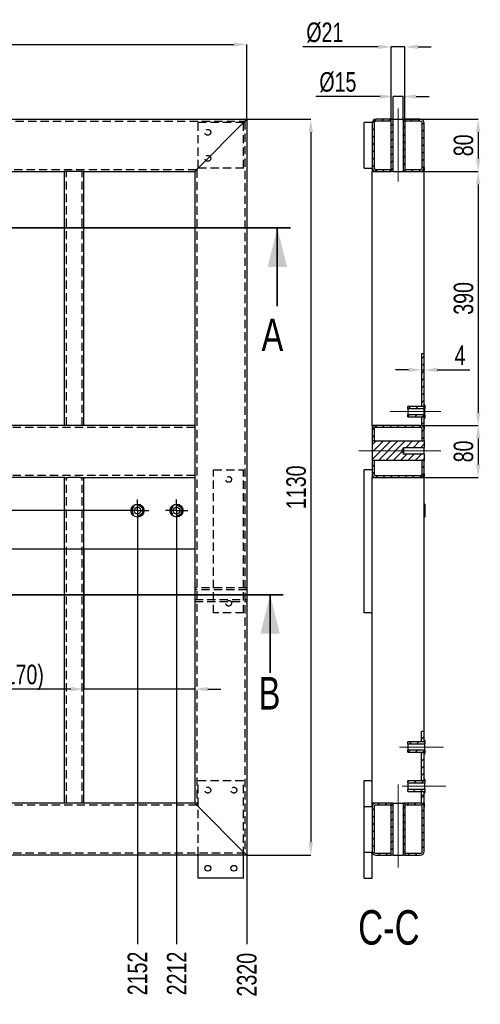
# Model space of a CAD drawing. Header units: millimetres. Extents: x 5 to 592, y 5 to 415.
# Tile 8 of 16: x 255 to 326, y 163 to 314. Entities that reach past the tile are written whole.
import ezdxf

# ---------------------------------------------------------------- set-up
doc = ezdxf.new("R2010")
doc.units = ezdxf.units.MM
doc.header["$PDSIZE"] = -1
doc.linetypes.add('CENTERX2', pattern=[20.32, 12.7, -2.54, 2.54, -2.54])
doc.linetypes.add('HIDDEN', pattern=[1.905, 1.27, -0.635])
for name, color, linetype in [('COTES', 1, 'Continuous'), ('NOTES', 6, 'Continuous'), ('TRAIT-FINS', 9, 'Continuous'), ('TRAIT-MIXTES', 3, 'CENTERX2'), ('TRAIT-TIRET', 2, 'HIDDEN')]:
    doc.layers.add(name, color=color, linetype=linetype)
doc.layers.add('TRAIT-FORT', color=4, linetype='Continuous', lineweight=25)
doc.styles.add('SLDTEXTSTYLE0', font='TXT', dxfattribs={"width": 0.75})
doc.dimstyles.new('SLDDIMSTYLE1', dxfattribs={"dimtxt": 3, "dimasz": 2, "dimexe": 0, "dimexo": 0.0625, "dimgap": 0.75, "dimtad": 0, "dimtih": 1, "dimtoh": 1, "dimdec": 0, "dimlfac": 10, "dimrnd": 1e-09, "dimzin": 12, "dimdsep": 46, "dimtxsty": 'SLDTEXTSTYLE0', "dimsah": 1, "dimcen": 0.09, "dimadec": 0, "dimazin": 3, "dimtfac": 1, "dimtdec": 0, "dimtofl": 0, "dimtmove": 0, "dimatfit": 3, "dimfxl": 1, "dimfrac": 2, "dimtolj": 1, "dimtzin": 12, "dimarcsym": 0})
doc.dimstyles.new('SLDDIMSTYLE2', dxfattribs={"dimtxt": 3, "dimasz": 2, "dimexe": 0, "dimexo": 0.0625, "dimgap": 0.75, "dimtad": 1, "dimdec": 0, "dimlfac": 10, "dimrnd": 1e-09, "dimzin": 12, "dimdsep": 46, "dimtxsty": 'SLDTEXTSTYLE0', "dimsah": 1, "dimcen": 0.09, "dimadec": 0, "dimazin": 3, "dimtfac": 1, "dimtdec": 0, "dimtofl": 0, "dimtmove": 0, "dimatfit": 3, "dimfxl": 1, "dimfrac": 2, "dimtolj": 1, "dimtzin": 12, "dimarcsym": 0})
doc.dimstyles.new('SLDDIMSTYLE3', dxfattribs={"dimtxt": 3, "dimasz": 2, "dimexe": 0, "dimexo": 0.0625, "dimgap": 0.75, "dimtad": 1, "dimdec": 0, "dimlfac": 10, "dimrnd": 1e-09, "dimzin": 12, "dimdsep": 46, "dimtxsty": 'SLDTEXTSTYLE0', "dimsah": 1, "dimcen": 0.09, "dimadec": 0, "dimazin": 3, "dimtfac": 1, "dimtdec": 0, "dimtmove": 0, "dimatfit": 0, "dimfxl": 1, "dimfrac": 2, "dimtolj": 1, "dimtzin": 12, "dimarcsym": 0})

# ---------------------------------------------------------------- blocks, each defined once
blk = doc.blocks.new('_D_3')
at = {"layer": 'COTES', "color": 0, "lineweight": -2, "transparency": 16777216}
blk.add_line((273.04, 236.55), (273.04, 171.76), dxfattribs=at)
at = {"layer": 'Defpoints', "color": 0, "transparency": 16777216}
for p in [(273.04, 236.61), (57.82, 185.41), (273.04, 171.76)]:
    blk.add_point(p, dxfattribs=at)
at = {"layer": 'COTES', "color": 0, "transparency": 16777216, "insert": (273.04, 167.26), "char_height": 3, "attachment_point": 5, "rotation": 90, "style": 'SLDTEXTSTYLE0'}
blk.add_mtext('\\A1;2152', dxfattribs=at)
blk = doc.blocks.new('_D_4')
at = {"layer": 'COTES', "color": 0, "lineweight": -2, "transparency": 16777216}
blk.add_line((279.04, 236.55), (279.04, 171.76), dxfattribs=at)
at = {"layer": 'Defpoints', "color": 0, "transparency": 16777216}
for p in [(279.04, 236.61), (57.82, 185.41), (279.04, 171.76)]:
    blk.add_point(p, dxfattribs=at)
at = {"layer": 'COTES', "color": 0, "transparency": 16777216, "insert": (279.04, 167.26), "char_height": 3, "attachment_point": 5, "rotation": 90, "style": 'SLDTEXTSTYLE0'}
blk.add_mtext('\\A1;2212', dxfattribs=at)
blk = doc.blocks.new('_D_5')
at = {"layer": 'COTES', "color": 0, "lineweight": -2, "transparency": 16777216}
blk.add_line((289.82, 185.35), (289.82, 171.76), dxfattribs=at)
at = {"layer": 'Defpoints', "color": 0, "transparency": 16777216}
for p in [(57.82, 185.41), (289.82, 185.41), (289.82, 171.76)]:
    blk.add_point(p, dxfattribs=at)
at = {"layer": 'COTES', "color": 0, "transparency": 16777216, "insert": (289.82, 167.07), "char_height": 3, "attachment_point": 5, "rotation": 90, "style": 'SLDTEXTSTYLE0'}
blk.add_mtext('\\A1;2320', dxfattribs=at)
blk = doc.blocks.new('_D_10')
at = {"layer": 'COTES', "color": 0, "lineweight": -2, "transparency": 16777216}
blk.add_line((271.27, 238.32), (43.62, 238.32), dxfattribs=at)
at = {"layer": 'Defpoints', "color": 0, "transparency": 16777216}
for p in [(57.82, 298.41), (43.62, 238.32), (271.33, 238.32)]:
    blk.add_point(p, dxfattribs=at)
at = {"layer": 'COTES', "color": 0, "transparency": 16777216, "insert": (40.43, 238.32), "char_height": 3, "attachment_point": 5, "style": 'SLDTEXTSTYLE0'}
blk.add_mtext('\\A1;601', dxfattribs=at)
blk = doc.blocks.new('_D_11')
at = {"layer": 'COTES', "color": 0, "lineweight": -2, "transparency": 16777216}
blk.add_line((264.76, 232.41), (43.62, 232.41), dxfattribs=at)
at = {"layer": 'Defpoints', "color": 0, "transparency": 16777216}
for p in [(57.82, 298.41), (43.62, 232.41), (264.82, 232.41)]:
    blk.add_point(p, dxfattribs=at)
at = {"layer": 'COTES', "color": 0, "transparency": 16777216, "insert": (40.05, 232.41), "char_height": 3, "attachment_point": 5, "style": 'SLDTEXTSTYLE0'}
blk.add_mtext('\\A1;660', dxfattribs=at)
blk = doc.blocks.new('_D_16')
at = {"layer": 'COTES', "color": 0, "lineweight": -2, "transparency": 16777216}
for p, q in [((57.82, 298.48), (57.82, 309.9)), ((59.82, 309.9), (287.82, 309.9)), ((289.82, 298.48), (289.82, 309.9))]:
    blk.add_line(p, q, dxfattribs=at)
at = {"layer": 'COTES', "color": 0, "transparency": 16777216}
for points in [[(59.82, 310.23), (59.82, 309.57), (57.82, 309.9)], [(287.82, 310.23), (287.82, 309.57), (289.82, 309.9)]]:
    blk.add_solid(points, dxfattribs=at)
at = {"layer": 'Defpoints', "color": 0, "transparency": 16777216}
for p in [(289.82, 309.9), (57.82, 298.41), (289.82, 298.41)]:
    blk.add_point(p, dxfattribs=at)
at = {"layer": 'COTES', "color": 0, "transparency": 16777216, "insert": (173.82, 313.65), "char_height": 3, "attachment_point": 2, "style": 'SLDTEXTSTYLE0'}
blk.add_mtext('\\A1;2320', dxfattribs=at)
blk = doc.blocks.new('_D_17')
at = {"layer": 'COTES', "color": 0, "lineweight": -2, "transparency": 16777216}
for p, q in [((289.88, 298.41), (299.62, 298.41)), ((299.62, 296.41), (299.62, 187.41)), ((289.88, 185.41), (299.62, 185.41))]:
    blk.add_line(p, q, dxfattribs=at)
at = {"layer": 'COTES', "color": 0, "transparency": 16777216}
for points in [[(299.29, 296.41), (299.96, 296.41), (299.62, 298.41)], [(299.29, 187.41), (299.96, 187.41), (299.62, 185.41)]]:
    blk.add_solid(points, dxfattribs=at)
at = {"layer": 'Defpoints', "color": 0, "transparency": 16777216}
for p in [(289.82, 298.41), (289.82, 185.41), (299.62, 185.41)]:
    blk.add_point(p, dxfattribs=at)
at = {"layer": 'COTES', "color": 0, "transparency": 16777216, "insert": (295.87, 241.91), "char_height": 3, "attachment_point": 2, "rotation": 90, "style": 'SLDTEXTSTYLE0'}
blk.add_mtext('\\A1;1130', dxfattribs=at)
blk = doc.blocks.new('_D_22')
at = {"layer": 'COTES', "color": 0, "lineweight": -2, "transparency": 16777216}
for p, q in [((264.82, 232.35), (264.82, 210.92)), ((281.82, 232.35), (281.82, 210.92)), ((262.82, 210.92), (250.46, 210.92)), ((281.82, 210.92), (264.82, 210.92)), ((283.82, 210.92), (285.82, 210.92))]:
    blk.add_line(p, q, dxfattribs=at)
at = {"layer": 'COTES', "color": 0, "transparency": 16777216}
for points in [[(262.82, 211.25), (262.82, 210.58), (264.82, 210.92)], [(283.82, 211.25), (283.82, 210.58), (281.82, 210.92)]]:
    blk.add_solid(points, dxfattribs=at)
at = {"layer": 'Defpoints', "color": 0, "transparency": 16777216}
for p in [(264.82, 232.41), (281.82, 232.41), (264.82, 210.92)]:
    blk.add_point(p, dxfattribs=at)
at = {"layer": 'COTES', "color": 0, "transparency": 16777216, "insert": (255.15, 214.67), "char_height": 3, "attachment_point": 2, "style": 'SLDTEXTSTYLE0'}
blk.add_mtext('\\A1;(170)', dxfattribs=at)
blk = doc.blocks.new('SW_CENTERMARKSYMBOL_4')
at = {"layer": 'TRAIT-MIXTES', "color": 0}
for p, q in [((0, 1.2), (0, 1.71)), ((-1.2, 0), (-1.71, 0)), ((0, 0), (-1.2, 0)), ((0, 0), (0, 1.2)), ((0, 0), (0, -1.2)), ((0, 0), (1.2, 0)), ((1.2, 0), (1.71, 0)), ((0, -1.2), (0, -1.71))]:
    blk.add_line(p, q, dxfattribs=at)
blk = doc.blocks.new('SW_CENTERMARKSYMBOL_5')
at = {"layer": 'TRAIT-MIXTES', "color": 0}
for p, q in [((0, 1.2), (0, 1.71)), ((-1.2, 0), (-1.71, 0)), ((0, 0), (-1.2, 0)), ((0, 0), (0, 1.2)), ((0, 0), (0, -1.2)), ((0, 0), (1.2, 0)), ((1.2, 0), (1.71, 0)), ((0, -1.2), (0, -1.71))]:
    blk.add_line(p, q, dxfattribs=at)
blk = doc.blocks.new('_D_119')
at = {"layer": 'COTES', "color": 0, "lineweight": -2, "transparency": 16777216}
for p, q in [((310.28, 301.9), (300.4, 301.9)), ((312.28, 298.48), (312.28, 301.9)), ((313.78, 301.9), (312.28, 301.9)), ((313.78, 298.48), (313.78, 301.9)), ((315.78, 301.9), (317.78, 301.9))]:
    blk.add_line(p, q, dxfattribs=at)
at = {"layer": 'COTES', "color": 0, "transparency": 16777216}
for points in [[(310.28, 302.24), (310.28, 301.57), (312.28, 301.9)], [(315.78, 302.24), (315.78, 301.57), (313.78, 301.9)]]:
    blk.add_solid(points, dxfattribs=at)
at = {"layer": 'Defpoints', "color": 0, "transparency": 16777216}
for p in [(312.28, 301.9), (312.28, 298.41), (313.78, 298.41)]:
    blk.add_point(p, dxfattribs=at)
at = {"layer": 'COTES', "color": 0, "transparency": 16777216, "insert": (303.78, 305.65), "char_height": 3, "attachment_point": 2, "style": 'SLDTEXTSTYLE0'}
blk.add_mtext('\\A1;%%c15', dxfattribs=at)
blk = doc.blocks.new('_D_120')
at = {"layer": 'COTES', "color": 0, "lineweight": -2, "transparency": 16777216}
for p, q in [((309.98, 309.52), (298.4, 309.52)), ((311.98, 298.48), (311.98, 309.52)), ((314.08, 309.52), (311.98, 309.52)), ((314.08, 298.48), (314.08, 309.52)), ((316.08, 309.52), (318.08, 309.52))]:
    blk.add_line(p, q, dxfattribs=at)
at = {"layer": 'COTES', "color": 0, "transparency": 16777216}
for points in [[(309.98, 309.86), (309.98, 309.19), (311.98, 309.52)], [(316.08, 309.86), (316.08, 309.19), (314.08, 309.52)]]:
    blk.add_solid(points, dxfattribs=at)
at = {"layer": 'Defpoints', "color": 0, "transparency": 16777216}
for p in [(314.08, 309.52), (311.98, 298.41), (314.08, 298.41)]:
    blk.add_point(p, dxfattribs=at)
at = {"layer": 'COTES', "color": 0, "transparency": 16777216, "insert": (301.78, 313.27), "char_height": 3, "attachment_point": 2, "style": 'SLDTEXTSTYLE0'}
blk.add_mtext('\\A1;%%c21', dxfattribs=at)
blk = doc.blocks.new('_D_121')
at = {"layer": 'COTES', "color": 0, "lineweight": -2, "transparency": 16777216}
for p, q in [((313.84, 298.41), (325.3, 298.41)), ((325.3, 296.41), (325.3, 292.41)), ((313.84, 290.41), (325.3, 290.41))]:
    blk.add_line(p, q, dxfattribs=at)
at = {"layer": 'COTES', "color": 0, "transparency": 16777216}
for points in [[(324.97, 296.41), (325.64, 296.41), (325.3, 298.41)], [(324.97, 292.41), (325.64, 292.41), (325.3, 290.41)]]:
    blk.add_solid(points, dxfattribs=at)
at = {"layer": 'Defpoints', "color": 0, "transparency": 16777216}
for p in [(313.78, 298.41), (313.78, 290.41), (325.3, 290.41)]:
    blk.add_point(p, dxfattribs=at)
at = {"layer": 'COTES', "color": 0, "transparency": 16777216, "insert": (321.55, 294.41), "char_height": 3, "attachment_point": 2, "rotation": 90, "style": 'SLDTEXTSTYLE0'}
blk.add_mtext('\\A1;80', dxfattribs=at)
blk = doc.blocks.new('_D_122')
at = {"layer": 'COTES', "color": 0, "lineweight": -2, "transparency": 16777216}
for p, q in [((317.09, 290.41), (325.3, 290.41)), ((325.3, 288.41), (325.3, 253.41)), ((316.49, 251.41), (325.3, 251.41))]:
    blk.add_line(p, q, dxfattribs=at)
at = {"layer": 'COTES', "color": 0, "transparency": 16777216}
for points in [[(324.97, 288.41), (325.64, 288.41), (325.3, 290.41)], [(324.97, 253.41), (325.64, 253.41), (325.3, 251.41)]]:
    blk.add_solid(points, dxfattribs=at)
at = {"layer": 'Defpoints', "color": 0, "transparency": 16777216}
for p in [(317.03, 290.41), (316.43, 251.41), (325.3, 251.41)]:
    blk.add_point(p, dxfattribs=at)
at = {"layer": 'COTES', "color": 0, "transparency": 16777216, "insert": (321.55, 270.91), "char_height": 3, "attachment_point": 2, "rotation": 90, "style": 'SLDTEXTSTYLE0'}
blk.add_mtext('\\A1;390', dxfattribs=at)
blk = doc.blocks.new('_D_123')
at = {"layer": 'COTES', "color": 0, "lineweight": -2, "transparency": 16777216}
for p, q in [((317.09, 251.41), (325.3, 251.41)), ((325.3, 249.41), (325.3, 245.41)), ((316.49, 243.41), (325.3, 243.41))]:
    blk.add_line(p, q, dxfattribs=at)
at = {"layer": 'COTES', "color": 0, "transparency": 16777216}
for points in [[(324.97, 249.41), (325.64, 249.41), (325.3, 251.41)], [(324.97, 245.41), (325.64, 245.41), (325.3, 243.41)]]:
    blk.add_solid(points, dxfattribs=at)
at = {"layer": 'Defpoints', "color": 0, "transparency": 16777216}
for p in [(317.03, 251.41), (316.43, 243.41), (325.3, 243.41)]:
    blk.add_point(p, dxfattribs=at)
at = {"layer": 'COTES', "color": 0, "transparency": 16777216, "insert": (321.55, 247.41), "char_height": 3, "attachment_point": 2, "rotation": 90, "style": 'SLDTEXTSTYLE0'}
blk.add_mtext('\\A1;80', dxfattribs=at)
blk = doc.blocks.new('_D_124')
at = {"layer": 'COTES', "color": 0, "lineweight": -2, "transparency": 16777216}
for p, q in [((316.63, 262.35), (316.63, 259.93)), ((314.63, 259.93), (312.63, 259.93)), ((316.63, 259.93), (317.03, 259.93)), ((317.03, 251.48), (317.03, 259.93)), ((319.03, 259.93), (324.03, 259.93))]:
    blk.add_line(p, q, dxfattribs=at)
at = {"layer": 'COTES', "color": 0, "transparency": 16777216}
for points in [[(314.63, 260.27), (314.63, 259.6), (316.63, 259.93)], [(319.03, 260.27), (319.03, 259.6), (317.03, 259.93)]]:
    blk.add_solid(points, dxfattribs=at)
at = {"layer": 'Defpoints', "color": 0, "transparency": 16777216}
for p in [(316.63, 262.41), (317.03, 259.93), (317.03, 251.41)]:
    blk.add_point(p, dxfattribs=at)
at = {"layer": 'COTES', "color": 0, "transparency": 16777216, "insert": (322.53, 263.68), "char_height": 3, "attachment_point": 2, "style": 'SLDTEXTSTYLE0'}
blk.add_mtext('\\A1;4', dxfattribs=at)

msp = doc.modelspace()

# ---------------------------------------------------------------- hatches: boundary and pattern name
at = {"layer": 'TRAIT-FINS'}
h = msp.add_hatch(dxfattribs=at)
h.set_pattern_fill('ANSI31', color=256, scale=0.25, style=0)
edge = h.paths.add_edge_path(flags=0)
edge.add_arc((309.63, 291.01), 0.3, 180, 270, ccw=False)
edge.add_line((309.33, 291.01), (309.33, 297.81))
edge.add_arc((309.63, 297.81), 0.3, 90, 180, ccw=False)
edge.add_line((309.63, 298.11), (311.98, 298.11))
edge.add_line((311.98, 298.11), (311.98, 298.41))
edge.add_line((311.98, 298.41), (309.63, 298.41))
edge.add_arc((309.63, 297.81), 0.6, 90, 180)
edge.add_line((309.03, 297.81), (309.03, 291.01))
edge.add_arc((309.63, 291.01), 0.6, 180, 270)
edge.add_line((309.63, 290.41), (311.98, 290.41))
edge.add_line((311.98, 290.41), (311.98, 290.71))
edge.add_line((311.98, 290.71), (309.63, 290.71))
h = msp.add_hatch(dxfattribs=at)
h.set_pattern_fill('ANSI31', color=256, scale=0.25, style=0)
h.paths.add_polyline_path([(311.98, 298.41), (311.98, 290.41), (312.28, 290.41), (312.28, 298.41)], flags=0)
h = msp.add_hatch(dxfattribs=at)
h.set_pattern_fill('ANSI31', color=256, scale=0.25, style=0)
h.paths.add_polyline_path([(314.08, 290.41), (314.08, 298.41), (313.78, 298.41), (313.78, 290.41)], flags=0)
h = msp.add_hatch(dxfattribs=at)
h.set_pattern_fill('ANSI31', color=256, scale=0.25, style=0)
edge = h.paths.add_edge_path(flags=0)
edge.add_line((317.03, 291.01), (317.03, 297.81))
edge.add_arc((316.43, 297.81), 0.6, 0, 90)
edge.add_line((316.43, 298.41), (314.08, 298.41))
edge.add_line((314.08, 298.41), (314.08, 298.11))
edge.add_line((314.08, 298.11), (316.43, 298.11))
edge.add_arc((316.43, 297.81), 0.3, 0, 90, ccw=False)
edge.add_line((316.73, 297.81), (316.73, 291.01))
edge.add_arc((316.43, 291.01), 0.3, 270, 360, ccw=False)
edge.add_line((316.43, 290.71), (314.08, 290.71))
edge.add_line((314.08, 290.71), (314.08, 290.41))
edge.add_line((314.08, 290.41), (316.43, 290.41))
edge.add_arc((316.43, 291.01), 0.6, 270, 360)
h = msp.add_hatch(dxfattribs=at)
h.set_pattern_fill('ANSI31', color=256, scale=0.25, style=0)
h.paths.add_polyline_path([(317.03, 262.41), (316.63, 262.41), (316.63, 254.32), (317.03, 254.32)], flags=0)
h = msp.add_hatch(dxfattribs=at)
h.set_pattern_fill('ANSI31', color=256, scale=0.25, style=0)
h.paths.add_polyline_path([(317.13, 254.03), (317.13, 254.52), (317.03, 254.52), (317.03, 254.32), (314.53, 254.32), (314.53, 254.03)], flags=0)
h = msp.add_hatch(dxfattribs=at)
h.set_pattern_fill('ANSI31', color=256, scale=0.25, style=0)
h.paths.add_polyline_path([(317.03, 252.72), (317.03, 252.52), (317.13, 252.52), (317.13, 253.02), (314.53, 253.02), (314.53, 252.72)], flags=0)
h = msp.add_hatch(dxfattribs=at)
h.set_pattern_fill('ANSI31', color=256, scale=0.25, style=0)
h.paths.add_polyline_path([(317.03, 252.72), (316.63, 252.72), (316.63, 251.41), (317.03, 251.41)], flags=0)
h = msp.add_hatch(dxfattribs=at)
h.set_pattern_fill('ANSI31', color=256, scale=0.25, style=0)
edge = h.paths.add_edge_path(flags=0)
edge.add_line((316.43, 251.41), (309.63, 251.41))
edge.add_arc((309.63, 250.81), 0.6, 90, 180)
edge.add_line((309.03, 250.81), (309.03, 249.02))
edge.add_line((309.03, 249.02), (309.33, 249.02))
edge.add_line((309.33, 249.02), (309.33, 250.81))
edge.add_arc((309.63, 250.81), 0.3, 90, 180, ccw=False)
edge.add_line((309.63, 251.11), (316.43, 251.11))
edge.add_arc((316.43, 250.81), 0.3, 0, 90, ccw=False)
edge.add_line((316.73, 250.81), (316.73, 249.02))
edge.add_line((316.73, 249.02), (317.03, 249.02))
edge.add_line((317.03, 249.02), (317.03, 250.81))
edge.add_arc((316.43, 250.81), 0.6, 0, 90)
h = msp.add_hatch(dxfattribs=at)
h.set_pattern_fill('ANSI31', color=256, scale=0.25, style=0)
edge = h.paths.add_edge_path(flags=0)
edge.add_line((309.03, 246.02), (317.03, 246.02))
edge.add_line((317.03, 246.02), (317.03, 247))
edge.add_line((317.03, 247), (313.88, 247))
edge.add_spline(control_points=[(313.88, 247), (313.86, 247.03), (313.85, 247.05), (313.83, 247.08), (313.79, 247.15), (313.74, 247.23), (313.7, 247.3), (313.68, 247.34), (313.66, 247.37), (313.64, 247.41), (313.63, 247.44), (313.62, 247.46), (313.61, 247.48), (313.61, 247.5), (313.6, 247.51), (313.61, 247.53), (313.61, 247.54), (313.61, 247.56), (313.62, 247.58), (313.64, 247.65), (313.68, 247.71), (313.72, 247.78), (313.77, 247.86), (313.82, 247.95), (313.88, 248.04)], knot_values=[0.025024, 0.025024, 0.025024, 0.025024, 0.025946, 0.025946, 0.025946, 0.028462, 0.028462, 0.028462, 0.029785, 0.029785, 0.029785, 0.030511, 0.030511, 0.030511, 0.030992, 0.030992, 0.030992, 0.031472, 0.031472, 0.031472, 0.033741, 0.033741, 0.033741, 0.036842, 0.036842, 0.036842, 0.036842], weights=[1, 1, 1, 1, 1, 1, 1, 1, 1, 1, 1, 1, 1, 1, 1, 1, 1, 1, 1, 1, 1, 1, 1, 1, 1], degree=3, periodic=0)
edge.add_line((313.88, 248.04), (317.03, 248.04))
edge.add_line((317.03, 248.04), (317.03, 249.02))
edge.add_line((317.03, 249.02), (309.03, 249.02))
edge.add_line((309.03, 249.02), (309.03, 246.02))
h = msp.add_hatch(dxfattribs=at)
h.set_pattern_fill('ANSI31', color=256, scale=0.25, style=0)
edge = h.paths.add_edge_path(flags=0)
edge.add_arc((316.43, 244.01), 0.3, 270, 360, ccw=False)
edge.add_line((316.43, 243.71), (309.63, 243.71))
edge.add_arc((309.63, 244.01), 0.3, 180, 270, ccw=False)
edge.add_line((309.33, 244.01), (309.33, 246.02))
edge.add_line((309.33, 246.02), (309.03, 246.02))
edge.add_line((309.03, 246.02), (309.03, 244.01))
edge.add_arc((309.63, 244.01), 0.6, 180, 270)
edge.add_line((309.63, 243.41), (316.43, 243.41))
edge.add_arc((316.43, 244.01), 0.6, 270, 360)
edge.add_line((317.03, 244.01), (317.03, 246.02))
edge.add_line((317.03, 246.02), (316.73, 246.02))
edge.add_line((316.73, 246.02), (316.73, 244.01))
h = msp.add_hatch(dxfattribs=at)
h.set_pattern_fill('ANSI31', color=256, scale=0.25, style=0)
h.paths.add_polyline_path([(316.63, 204.41), (316.63, 202.82), (317.03, 202.82), (317.03, 204.41)], flags=0)
h = msp.add_hatch(dxfattribs=at)
h.set_pattern_fill('ANSI31', color=256, scale=0.25, style=0)
h.paths.add_polyline_path([(317.13, 202.53), (317.13, 203.02), (317.03, 203.02), (317.03, 202.82), (314.53, 202.82), (314.53, 202.53)], flags=0)
h = msp.add_hatch(dxfattribs=at)
h.set_pattern_fill('ANSI31', color=256, scale=0.25, style=0)
h.paths.add_polyline_path([(317.03, 201.22), (317.03, 201.02), (317.13, 201.02), (317.13, 201.52), (314.53, 201.52), (314.53, 201.22)], flags=0)
h = msp.add_hatch(dxfattribs=at)
h.set_pattern_fill('ANSI31', color=256, scale=0.25, style=0)
h.paths.add_polyline_path([(316.63, 201.22), (316.63, 196.82), (317.03, 196.82), (317.03, 201.22)], flags=0)
h = msp.add_hatch(dxfattribs=at)
h.set_pattern_fill('ANSI31', color=256, scale=0.25, style=0)
h.paths.add_polyline_path([(317.13, 196.53), (317.13, 197.02), (317.03, 197.02), (317.03, 196.82), (314.53, 196.82), (314.53, 196.53)], flags=0)
h = msp.add_hatch(dxfattribs=at)
h.set_pattern_fill('ANSI31', color=256, scale=0.25, style=0)
h.paths.add_polyline_path([(317.03, 195.22), (317.03, 195.02), (317.13, 195.02), (317.13, 195.52), (314.53, 195.52), (314.53, 195.22)], flags=0)
h = msp.add_hatch(dxfattribs=at)
h.set_pattern_fill('ANSI31', color=256, scale=0.25, style=0)
h.paths.add_polyline_path([(316.63, 195.22), (316.63, 194.6), (317.03, 194.6), (317.03, 195.22)], flags=0)
h = msp.add_hatch(dxfattribs=at)
h.set_pattern_fill('ANSI31', color=256, scale=0.25, style=0)
h.paths.add_polyline_path([(316.63, 194.6), (316.63, 193.41), (317.03, 193.41), (317.03, 194.6)], flags=0)
h = msp.add_hatch(dxfattribs=at)
h.set_pattern_fill('ANSI31', color=256, scale=0.25, style=0)
edge = h.paths.add_edge_path(flags=0)
edge.add_arc((309.63, 192.81), 0.3, 90, 180, ccw=False)
edge.add_line((309.63, 193.11), (311.98, 193.11))
edge.add_line((311.98, 193.11), (311.98, 193.41))
edge.add_line((311.98, 193.41), (309.63, 193.41))
edge.add_arc((309.63, 192.81), 0.6, 90, 180)
edge.add_line((309.03, 192.81), (309.03, 186.01))
edge.add_arc((309.63, 186.01), 0.6, 180, 270)
edge.add_line((309.63, 185.41), (311.98, 185.41))
edge.add_line((311.98, 185.41), (311.98, 185.71))
edge.add_line((311.98, 185.71), (309.63, 185.71))
edge.add_arc((309.63, 186.01), 0.3, 180, 270, ccw=False)
edge.add_line((309.33, 186.01), (309.33, 192.81))
h = msp.add_hatch(dxfattribs=at)
h.set_pattern_fill('ANSI31', color=256, scale=0.25, style=0)
h.paths.add_polyline_path([(311.98, 193.41), (311.98, 185.41), (312.28, 185.41), (312.28, 193.41)], flags=0)
h = msp.add_hatch(dxfattribs=at)
h.set_pattern_fill('ANSI31', color=256, scale=0.25, style=0)
h.paths.add_polyline_path([(314.08, 185.41), (314.08, 193.41), (313.78, 193.41), (313.78, 185.41)], flags=0)
h = msp.add_hatch(dxfattribs=at)
h.set_pattern_fill('ANSI31', color=256, scale=0.25, style=0)
edge = h.paths.add_edge_path(flags=0)
edge.add_line((314.08, 185.41), (316.43, 185.41))
edge.add_arc((316.43, 186.01), 0.6, 270, 360)
edge.add_line((317.03, 186.01), (317.03, 192.81))
edge.add_arc((316.43, 192.81), 0.6, 0, 90)
edge.add_line((316.43, 193.41), (314.08, 193.41))
edge.add_line((314.08, 193.41), (314.08, 193.11))
edge.add_line((314.08, 193.11), (316.43, 193.11))
edge.add_arc((316.43, 192.81), 0.3, 0, 90, ccw=False)
edge.add_line((316.73, 192.81), (316.73, 186.01))
edge.add_arc((316.43, 186.01), 0.3, 270, 360, ccw=False)
edge.add_line((316.43, 185.71), (314.08, 185.71))
edge.add_line((314.08, 185.71), (314.08, 185.41))

# ---------------------------------------------------------------- linework, layer by layer
at = {"lineweight": 35}
for p, q in [((296.49, 281.72), (51.14, 281.72)), ((294.49, 269.72), (294.49, 281.72)), ((295.38, 225.41), (51.46, 225.41)), ((293.38, 213.41), (293.38, 225.41))]:
    msp.add_line(p, q, dxfattribs=at)
for points in [[(294.49, 281.72), (292.99, 275.72), (295.99, 275.72)], [(293.38, 225.41), (291.88, 219.41), (294.88, 219.41)]]:
    msp.add_solid(points, dxfattribs=at)
at = {"layer": 'TRAIT-FORT', "lineweight": 25}
for p, q in [((57.82, 298.41), (289.82, 298.41)), ((289.82, 298.41), (289.82, 185.41)), ((309.03, 297.91), (307.83, 297.91)), ((307.83, 290.91), (307.83, 297.91)), ((311.98, 298.41), (309.63, 298.41)), ((311.98, 298.11), (309.63, 298.11)), ((311.98, 290.41), (311.98, 298.41)), ((312.28, 298.41), (311.98, 298.41)), ((311.98, 298.11), (311.98, 298.41)), ((312.28, 290.41), (312.28, 298.41)), ((312.28, 298.41), (313.78, 298.41)), ((313.78, 298.41), (313.78, 290.41)), ((314.08, 298.41), (313.78, 298.41)), ((314.08, 298.41), (314.08, 290.41)), ((314.08, 298.41), (314.08, 298.11)), ((316.43, 298.41), (314.08, 298.41)), ((316.43, 298.11), (314.08, 298.11)), ((289.22, 297.81), (282.42, 291.01)), ((309.03, 297.81), (309.03, 291.01)), ((309.33, 297.81), (309.33, 291.01)), ((316.73, 291.01), (316.73, 297.81)), ((317.03, 291.01), (317.03, 297.81)), ((249.82, 290.41), (261.82, 290.41)), ((261.82, 251.41), (261.82, 290.41)), ((262.42, 290.41), (261.82, 290.41)), ((264.22, 290.41), (262.42, 290.41)), ((264.82, 290.41), (264.22, 290.41)), ((264.82, 251.41), (264.82, 290.41)), ((264.82, 290.41), (281.82, 290.41)), ((281.82, 290.41), (281.82, 251.41)), ((307.83, 290.91), (309.03, 290.91)), ((309.03, 290.91), (309.03, 290.41)), ((309.03, 251.41), (309.03, 290.41)), ((309.03, 290.41), (309.63, 290.41)), ((309.63, 290.71), (311.98, 290.71)), ((309.63, 290.41), (311.98, 290.41)), ((311.98, 290.41), (311.98, 290.71)), ((312.28, 290.41), (311.98, 290.41)), ((312.28, 290.41), (313.78, 290.41)), ((314.08, 290.41), (313.78, 290.41)), ((314.08, 290.71), (314.08, 290.41)), ((314.08, 290.71), (316.43, 290.71)), ((314.08, 290.41), (316.43, 290.41)), ((316.43, 290.41), (317.03, 290.41)), ((317.03, 291.01), (317.03, 290.41)), ((317.03, 262.41), (317.03, 290.41)), ((317.03, 262.41), (316.63, 262.41)), ((316.63, 262.41), (316.63, 254.32)), ((317.03, 254.32), (317.03, 262.41)), ((314.53, 254.03), (314.53, 254.32)), ((317.03, 254.32), (314.53, 254.32)), ((314.53, 254.03), (314.53, 253.02)), ((314.53, 254.03), (317.13, 254.03)), ((317.03, 254.32), (316.63, 254.32)), ((317.03, 254.52), (317.03, 254.32)), ((317.13, 254.52), (317.03, 254.52)), ((317.13, 254.52), (317.13, 254.03)), ((317.13, 253.02), (317.13, 254.03)), ((317.13, 253.02), (314.53, 253.02)), ((314.53, 252.72), (314.53, 253.02)), ((314.53, 252.72), (317.03, 252.72)), ((316.63, 252.72), (316.63, 251.41)), ((316.63, 252.72), (317.03, 252.72)), ((317.03, 251.41), (317.03, 252.72)), ((317.03, 252.72), (317.03, 252.52)), ((317.03, 252.52), (317.13, 252.52)), ((317.13, 253.02), (317.13, 252.52)), ((261.82, 251.41), (249.82, 251.41)), ((262.42, 251.41), (261.82, 251.41)), ((264.22, 251.41), (262.42, 251.41)), ((264.82, 251.41), (264.22, 251.41)), ((281.82, 251.41), (264.82, 251.41)), ((281.82, 251.41), (281.82, 250.81)), ((309.63, 251.41), (309.03, 251.41)), ((309.03, 251.41), (309.03, 250.81)), ((316.43, 251.41), (309.63, 251.41)), ((316.43, 251.11), (309.63, 251.11)), ((316.63, 251.41), (317.03, 251.41)), ((317.03, 251.41), (317.03, 250.81)), ((281.82, 250.81), (281.82, 244.01)), ((309.03, 250.81), (309.03, 249.02)), ((309.33, 250.81), (309.33, 249.02)), ((316.73, 249.02), (316.73, 250.81)), ((317.03, 249.02), (317.03, 250.81)), ((309.03, 249.02), (317.03, 249.02)), ((309.03, 249.02), (309.03, 246.02)), ((309.03, 249.02), (309.33, 249.02)), ((313.88, 247), (313.88, 248.04)), ((313.88, 248.04), (317.03, 248.04)), ((316.73, 249.02), (317.03, 249.02)), ((317.03, 249.02), (317.03, 248.04)), ((317.03, 247), (317.03, 248.04)), ((317.03, 247), (313.88, 247)), ((317.03, 247), (317.03, 246.02)), ((317.03, 246.02), (309.03, 246.02)), ((309.03, 246.02), (309.03, 244.01)), ((309.33, 246.02), (309.03, 246.02)), ((309.33, 246.02), (309.33, 244.01)), ((316.73, 244.01), (316.73, 246.02)), ((317.03, 246.02), (316.73, 246.02)), ((317.03, 244.01), (317.03, 246.02)), ((261.82, 243.41), (249.82, 243.41)), ((261.82, 193.41), (261.82, 243.41)), ((261.82, 243.41), (262.42, 243.41)), ((264.22, 243.41), (262.42, 243.41)), ((264.22, 243.41), (264.82, 243.41)), ((264.82, 232.41), (264.82, 243.41)), ((264.82, 243.41), (281.82, 243.41)), ((281.82, 244.01), (281.82, 243.41)), ((281.82, 243.41), (281.82, 232.41)), ((307.83, 222.61), (307.83, 244.61)), ((309.03, 244.61), (307.83, 244.61)), ((309.03, 244.01), (309.03, 243.41)), ((309.03, 193.41), (309.03, 243.41)), ((309.03, 243.41), (309.63, 243.41)), ((309.63, 243.71), (316.43, 243.71)), ((309.63, 243.41), (316.43, 243.41)), ((316.43, 243.41), (317.03, 243.41)), ((317.03, 244.01), (317.03, 243.41)), ((317.03, 204.41), (317.03, 243.41)), ((317.13, 239.32), (317.03, 239.32)), ((317.13, 239.32), (317.13, 237.32)), ((317.03, 237.32), (317.13, 237.32)), ((264.82, 193.41), (264.82, 232.41)), ((281.82, 232.41), (264.82, 232.41)), ((281.82, 232.41), (281.82, 193.41)), ((309.03, 222.61), (307.83, 222.61)), ((317.03, 204.41), (316.63, 204.41)), ((316.63, 202.82), (316.63, 204.41)), ((317.03, 202.82), (317.03, 204.41)), ((314.53, 202.53), (314.53, 202.82)), ((317.03, 202.82), (314.53, 202.82)), ((317.03, 202.82), (316.63, 202.82)), ((317.13, 203.02), (317.03, 203.02)), ((317.03, 203.02), (317.03, 202.82)), ((317.13, 203.02), (317.13, 202.53)), ((314.53, 202.53), (317.13, 202.53)), ((314.53, 202.53), (314.53, 201.52)), ((317.13, 201.52), (314.53, 201.52)), ((314.53, 201.22), (314.53, 201.52)), ((314.53, 201.22), (317.03, 201.22)), ((316.63, 201.22), (317.03, 201.22)), ((316.63, 196.82), (316.63, 201.22)), ((317.03, 201.22), (317.03, 201.02)), ((317.03, 196.82), (317.03, 201.22)), ((317.13, 201.52), (317.13, 202.53)), ((317.13, 201.52), (317.13, 201.02)), ((317.03, 201.02), (317.13, 201.02)), ((307.83, 196.91), (309.03, 196.91)), ((307.83, 192.91), (307.83, 196.91)), ((314.53, 196.53), (314.53, 196.82)), ((317.03, 196.82), (314.53, 196.82)), ((317.03, 196.82), (316.63, 196.82)), ((317.13, 197.02), (317.03, 197.02)), ((317.03, 197.02), (317.03, 196.82)), ((317.13, 197.02), (317.13, 196.53)), ((314.53, 196.53), (317.13, 196.53)), ((314.53, 196.53), (314.53, 195.52)), ((314.53, 195.22), (314.53, 195.52)), ((317.13, 195.52), (314.53, 195.52)), ((314.53, 195.22), (317.03, 195.22)), ((316.63, 195.22), (317.03, 195.22)), ((316.63, 194.6), (316.63, 195.22)), ((317.03, 195.22), (317.03, 195.02)), ((317.03, 194.6), (317.03, 195.22)), ((317.03, 195.02), (317.13, 195.02)), ((317.13, 195.52), (317.13, 196.53)), ((317.13, 195.52), (317.13, 195.02)), ((317.03, 194.6), (316.63, 194.6)), ((316.63, 193.41), (316.63, 194.6)), ((317.03, 193.41), (317.03, 194.6)), ((261.82, 193.41), (249.82, 193.41)), ((262.42, 193.41), (261.82, 193.41)), ((264.22, 193.41), (262.42, 193.41)), ((264.82, 193.41), (264.22, 193.41)), ((281.82, 193.41), (264.82, 193.41)), ((282.42, 192.81), (289.22, 186.01)), ((307.83, 192.91), (309.03, 192.91)), ((307.83, 185.91), (307.83, 192.91)), ((309.03, 192.91), (309.03, 193.41)), ((309.63, 193.41), (309.03, 193.41)), ((309.03, 192.81), (309.03, 186.01)), ((309.33, 192.81), (309.33, 186.01)), ((311.98, 193.41), (309.63, 193.41)), ((311.98, 193.11), (309.63, 193.11)), ((311.98, 193.11), (311.98, 193.41)), ((311.98, 185.41), (311.98, 193.41)), ((312.28, 193.41), (311.98, 193.41)), ((312.28, 185.41), (312.28, 193.41)), ((312.28, 193.41), (313.78, 193.41)), ((313.78, 193.41), (313.78, 185.41)), ((314.08, 193.41), (313.78, 193.41)), ((314.08, 193.41), (314.08, 193.11)), ((316.43, 193.41), (314.08, 193.41)), ((314.08, 193.41), (314.08, 185.41)), ((316.43, 193.11), (314.08, 193.11)), ((316.63, 193.41), (317.03, 193.41)), ((316.73, 186.01), (316.73, 192.81)), ((317.03, 193.41), (317.03, 192.81)), ((317.03, 186.01), (317.03, 192.81)), ((289.82, 185.41), (57.82, 185.41)), ((282.32, 181.91), (282.32, 185.41)), ((289.32, 181.91), (289.32, 185.41)), ((307.83, 185.91), (309.03, 185.91)), ((307.83, 181.91), (307.83, 185.91)), ((309.03, 181.91), (309.03, 185.91)), ((309.63, 185.71), (311.98, 185.71)), ((309.63, 185.41), (311.98, 185.41)), ((311.98, 185.41), (311.98, 185.71)), ((312.28, 185.41), (311.98, 185.41)), ((312.28, 185.41), (313.78, 185.41)), ((314.08, 185.41), (313.78, 185.41)), ((314.08, 185.71), (314.08, 185.41)), ((314.08, 185.71), (316.43, 185.71)), ((314.08, 185.41), (316.43, 185.41)), ((289.32, 181.91), (282.32, 181.91)), ((307.83, 181.91), (309.03, 181.91))]:
    msp.add_line(p, q, dxfattribs=at)
at = {"layer": 'TRAIT-FORT', "lineweight": 25, "flags": 128}
for points in [[(289.22, 297.81), (289.34, 297.93), (289.45, 298.04), (289.55, 298.15), (289.65, 298.24), (289.72, 298.31), (289.77, 298.37), (289.81, 298.4), (289.82, 298.41)], [(282.42, 291.01), (282.3, 290.9), (282.19, 290.78), (282.09, 290.68), (282, 290.59), (281.92, 290.51), (281.87, 290.46), (281.83, 290.42), (281.82, 290.41)]]:
    msp.add_lwpolyline(points, dxfattribs=at)
at = {"layer": 'TRAIT-FORT', "lineweight": 25}
for centre, radius in [((273.04, 238.32), 1), ((279.04, 238.32), 1), ((273.04, 238.32), 0.51), ((279.04, 238.32), 0.51), ((283.82, 183.41), 0.45), ((287.82, 183.41), 0.45)]:
    msp.add_circle(centre, radius, dxfattribs=at)
for centre, radius, start, end in [((311.87, 275.78), 31.6, 134.249, 135.7874), ((309.63, 297.81), 0.6, 90, 180), ((309.63, 297.81), 0.3, 90, 180), ((316.43, 297.81), 0.6, 0, 90), ((316.43, 297.81), 0.3, 0, 90), ((191.9, 380.87), 127.55, 314.8277, 315.2088), ((309.63, 291.01), 0.6, 180, 270), ((309.63, 291.01), 0.3, 180, 270), ((316.43, 291.01), 0.6, 270, 0), ((316.43, 291.01), 0.3, 270, 0), ((309.63, 250.81), 0.6, 90, 180), ((309.63, 250.81), 0.3, 90, 180), ((316.43, 250.81), 0.6, 0, 90), ((316.43, 250.81), 0.3, 0, 90), ((309.63, 244.01), 0.6, 180, 270), ((309.63, 244.01), 0.3, 180, 270), ((316.43, 244.01), 0.6, 270, 0), ((316.43, 244.01), 0.3, 270, 0), ((37.8, -51.05), 345.42, 44.9114, 45.0521), ((37.8, -51.05), 345.42, 44.9114, 45.0521), ((309.63, 192.81), 0.6, 90, 180), ((309.63, 192.81), 0.3, 90, 180), ((316.43, 192.81), 0.6, 0, 90), ((316.43, 192.81), 0.3, 0, 90), ((431.17, 327.32), 200.3, 224.8696, 225.1122), ((187.61, 83.84), 144.1, 44.8223, 45.1595), ((309.63, 186.01), 0.6, 180, 270), ((309.63, 186.01), 0.3, 180, 270), ((316.43, 186.01), 0.3, 270, 0), ((316.43, 186.01), 0.6, 270, 0)]:
    msp.add_arc(centre, radius, start, end, dxfattribs=at)
msp.add_open_spline([(313.88, 247), (313.83, 247.09), (313.78, 247.17), (313.7, 247.3), (313.68, 247.34), (313.64, 247.41), (313.63, 247.43), (313.61, 247.47), (313.61, 247.5), (313.61, 247.54), (313.61, 247.55), (313.61, 247.57), (313.62, 247.58), (313.63, 247.62), (313.64, 247.64), (313.68, 247.7), (313.7, 247.75), (313.78, 247.87), (313.83, 247.96), (313.88, 248.04)], degree=3, knots=[0, 0, 0, 0, 0.25, 0.25, 0.375, 0.375, 0.4375, 0.4375, 0.5, 0.5, 0.53125, 0.53125, 0.5625, 0.5625, 0.625, 0.625, 0.75, 0.75, 1, 1, 1, 1], dxfattribs=at)
at = {"layer": 'TRAIT-MIXTES', "lineweight": 18}
for p, q in [((313.03, 300.06), (313.03, 288.84)), ((317.13, 253.52), (311.8, 253.52)), ((319.59, 253.52), (317.13, 253.52)), ((319.59, 247.52), (307.02, 247.52)), ((313.24, 202.02), (314.53, 202.02)), ((314.53, 202.02), (320, 202.02)), ((313.03, 196.25), (313.03, 181.95)), ((313.66, 196.02), (320.33, 196.02))]:
    msp.add_line(p, q, dxfattribs=at)
at = {"layer": 'TRAIT-TIRET'}
for p, q in [((58.12, 298.11), (289.52, 298.11)), ((289.32, 297.91), (282.32, 297.91)), ((282.32, 290.91), (282.32, 297.91)), ((289.32, 290.91), (289.32, 297.91)), ((289.52, 298.11), (289.52, 185.71)), ((65.52, 290.71), (282.12, 290.71)), ((262.12, 251.41), (262.12, 290.41)), ((264.52, 251.41), (264.52, 290.41)), ((282.12, 290.71), (282.12, 193.11)), ((289.32, 290.91), (282.32, 290.91)), ((281.82, 251.11), (65.82, 251.11)), ((281.82, 243.71), (65.82, 243.71)), ((262.12, 193.41), (262.12, 243.41)), ((264.52, 193.41), (264.52, 243.41)), ((284.72, 222.61), (284.72, 244.61)), ((284.72, 244.61), (289.32, 244.61)), ((289.32, 222.61), (289.32, 244.61)), ((282.12, 226.46), (281.82, 226.46)), ((289.82, 226.46), (281.82, 226.46)), ((289.82, 226.16), (281.82, 226.16)), ((289.82, 226.46), (289.52, 226.46)), ((281.82, 224.66), (289.82, 224.66)), ((281.82, 224.36), (282.12, 224.36)), ((281.82, 224.36), (289.82, 224.36)), ((289.52, 224.36), (289.82, 224.36)), ((289.32, 222.61), (284.72, 222.61)), ((282.32, 185.41), (282.32, 196.91)), ((282.32, 196.91), (289.32, 196.91)), ((289.32, 185.41), (289.32, 196.91)), ((282.12, 193.11), (65.52, 193.11)), ((289.52, 185.71), (58.12, 185.71))]:
    msp.add_line(p, q, dxfattribs=at)
for centre, radius in [((283.82, 296.41), 0.45), ((283.82, 292.41), 0.45), ((287.02, 243.11), 0.44), ((273.04, 238.32), 0.8), ((279.04, 238.32), 0.8), ((287.02, 224.11), 0.44), ((283.82, 195.41), 0.45), ((287.82, 195.41), 0.45)]:
    msp.add_circle(centre, radius, dxfattribs=at)

# ---------------------------------------------------------------- block references
at = {"layer": 'TRAIT-MIXTES'}
for name, p in [('SW_CENTERMARKSYMBOL_4', (273.04, 238.32)), ('SW_CENTERMARKSYMBOL_5', (279.04, 238.32))]:
    msp.add_blockref(name, p, dxfattribs=at)

# ---------------------------------------------------------------- texts
at = {"char_height": 5, "attachment_point": 1, "style": 'SLDTEXTSTYLE0'}
for s, insert in [('A', (292.06, 267.81)), ('B', (291.61, 212.78))]:
    msp.add_mtext(s, dxfattribs=dict(at, insert=insert))
at = {"layer": 'NOTES', "insert": (311.61, 176.98), "char_height": 5.292, "attachment_point": 2, "style": 'SLDTEXTSTYLE0'}
msp.add_mtext('C-C', dxfattribs=at)

# ---------------------------------------------------------------- dimensions: what is measured, and where the dimension line sits
at = {"layer": 'COTES'}
for base, p1, p2, dimstyle, picture, middle in [((289.82, 309.9), (57.82, 298.41), (289.82, 298.41), 'SLDDIMSTYLE2', '_D_16', (173.82, 309.9)), ((317.03, 259.93), (316.63, 262.41), (317.03, 251.41), 'SLDDIMSTYLE3', '_D_124', (322.53, 259.93))]:
    dim = msp.add_linear_dim(base=base, p1=p1, p2=p2, dimstyle=dimstyle, dxfattribs=at)
    dim.commit()
    dim.dimension.update_dxf_attribs({"geometry": picture, "text_midpoint": middle, "dimtype": 160})
for base, p1, p2, text, picture, middle in [((314.08, 309.52), (311.98, 298.41), (314.08, 298.41), '%%c<>', '_D_120', (301.78, 309.52)), ((312.28, 301.9), (313.78, 298.41), (312.28, 298.41), '%%c<>', '_D_119', (303.78, 301.9)), ((264.82, 210.92), (281.82, 232.41), (264.82, 232.41), '(<>)', '_D_22', (255.15, 210.92))]:
    dim = msp.add_linear_dim(base=base, p1=p1, p2=p2, text=text, dimstyle='SLDDIMSTYLE3', dxfattribs=at)
    dim.commit()
    dim.dimension.update_dxf_attribs({"geometry": picture, "text_midpoint": middle, "dimtype": 160})
for feature_location, offset, dtype, origin, picture, middle in [((264.82, 232.41), (-221.2, 0), 0, (57.82, 298.41), '_D_11', (40.05, 232.41)), ((271.33, 238.32), (-227.72, 0), 0, (57.82, 298.41), '_D_10', (40.43, 238.32)), ((273.04, 236.61), (0, -64.86), 1, (57.82, 185.41), '_D_3', (273.04, 167.26)), ((279.04, 236.61), (0, -64.86), 1, (57.82, 185.41), '_D_4', (279.04, 167.26)), ((289.82, 185.41), (0, -13.66), 1, (57.82, 185.41), '_D_5', (289.82, 167.07))]:
    dim = msp.add_ordinate_dim(feature_location=feature_location, offset=offset, dtype=dtype, origin=origin, dimstyle='SLDDIMSTYLE1', dxfattribs=at)
    dim.commit()
    dim.dimension.update_dxf_attribs({"geometry": picture, "text_midpoint": middle})
for base, p1, p2, picture, middle in [((299.62, 185.41), (289.82, 298.41), (289.82, 185.41), '_D_17', (299.62, 241.91)), ((325.3, 290.41), (313.78, 298.41), (313.78, 290.41), '_D_121', (325.3, 294.41)), ((325.3, 251.41), (317.03, 290.41), (316.43, 251.41), '_D_122', (325.3, 270.91)), ((325.3, 243.41), (317.03, 251.41), (316.43, 243.41), '_D_123', (325.3, 247.41))]:
    dim = msp.add_linear_dim(base=base, p1=p1, p2=p2, angle=90, dimstyle='SLDDIMSTYLE2', dxfattribs=at)
    dim.commit()
    dim.dimension.update_dxf_attribs({"geometry": picture, "text_midpoint": middle, "dimtype": 160})

doc.saveas('drawing.dxf')
